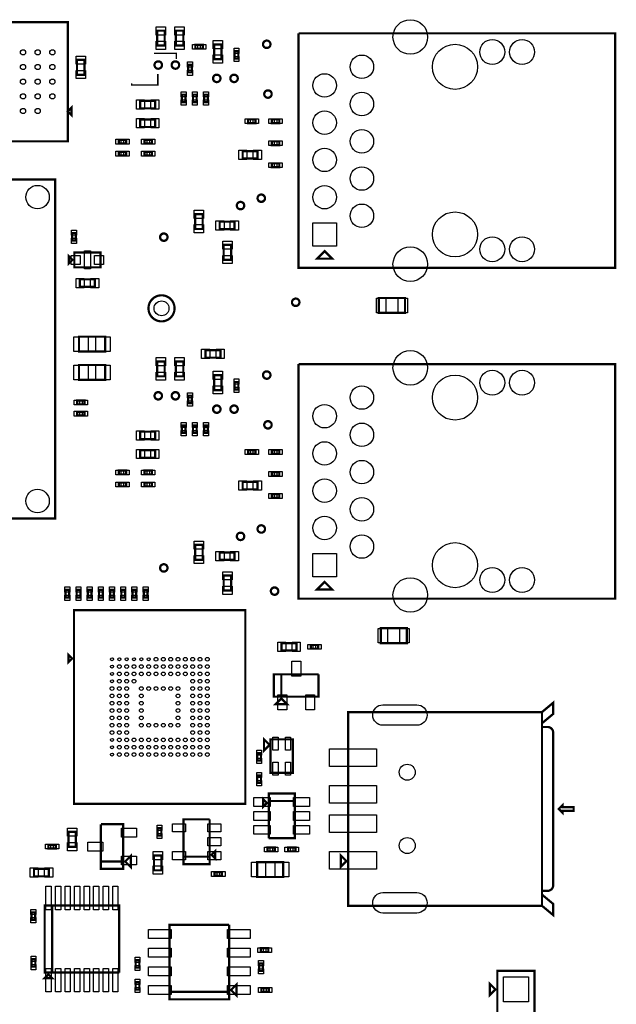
# Model space of a CAD drawing. Extents: x -96 to 3516, y -152 to 6424.
# Tile 8 of 9: x 1914 to 3516, y 2122 to 4766. Entities that reach past the tile are written whole.
import ezdxf

# ---------------------------------------------------------------- set-up
doc = ezdxf.new("R2010")
doc.units = 0
for name, color, linetype in [('BG_TASY', 231, 'CONTINUOUS'), ('PG_ASSEMBLY_TOP', 120, 'CONTINUOUS'), ('PIN_TOP', 140, 'CONTINUOUS')]:
    doc.layers.add(name, color=color, linetype=linetype)

msp = doc.modelspace()

# ---------------------------------------------------------------- linework, layer by layer
at = {"layer": 'BG_TASY', "const_width": 4}
for points in [[(2335, 4660), (2335, 4675), (2275, 4675)], [(2285, 4620), (2285, 4590), (2215, 4590), (2215, 4595)]]:
    msp.add_lwpolyline(points, dxfattribs=at)
at = {"layer": 'PG_ASSEMBLY_TOP', "const_width": 6}
for points in [[(2043.39, 4759.05), (1803.39, 4759.05), (1803.39, 4439.05), (2043.39, 4439.05), (2043.39, 4759.05)], [(2303.52, 4695.92), (2303.52, 4735.92), (2283.52, 4735.92), (2283.52, 4695.92), (2303.52, 4695.92)], [(2353.52, 4695.92), (2353.52, 4735.92), (2333.52, 4735.92), (2333.52, 4695.92), (2353.52, 4695.92)], [(2662.95, 4729), (3512.95, 4729), (3512.95, 4099), (2712.95, 4099)], [(2712.95, 4099), (2757.95, 4099), (2662.95, 4099), (2662.95, 4729)], [(2405.98, 4697.74), (2385.98, 4697.74), (2385.98, 4687.74), (2405.98, 4687.74), (2405.98, 4697.74)], [(2456.2, 4659.21), (2456.2, 4699.21), (2436.2, 4699.21), (2436.2, 4659.21), (2456.2, 4659.21)], [(2501.2, 4660.94), (2501.2, 4680.94), (2491.2, 4680.94), (2491.2, 4660.94), (2501.2, 4660.94)], [(2088.1, 4617.54), (2088.1, 4657.54), (2068.1, 4657.54), (2068.1, 4617.54), (2088.1, 4617.54)], [(2376.52, 4624.11), (2376.52, 4644.11), (2366.52, 4644.11), (2366.52, 4624.11), (2376.52, 4624.11)], [(2277.83, 4547.5), (2237.83, 4547.5), (2237.83, 4527.5), (2277.83, 4527.5), (2277.83, 4547.5)], [(2349.54, 4564.22), (2349.54, 4544.22), (2359.54, 4544.22), (2359.54, 4564.22), (2349.54, 4564.22)], [(2379.54, 4564.22), (2379.54, 4544.22), (2389.54, 4544.22), (2389.54, 4564.22), (2379.54, 4564.22)], [(2409.54, 4564.22), (2409.54, 4544.22), (2419.54, 4544.22), (2419.54, 4564.22), (2409.54, 4564.22)], [(2043.39, 4519.05), (2053.39, 4509.05), (2053.39, 4529.05), (2043.39, 4519.05)], [(2277.83, 4497.5), (2237.83, 4497.5), (2237.83, 4477.5), (2277.83, 4477.5), (2277.83, 4497.5)], [(2547.27, 4497.9), (2527.27, 4497.9), (2527.27, 4487.9), (2547.27, 4487.9), (2547.27, 4497.9)], [(2591.31, 4487.9), (2611.31, 4487.9), (2611.31, 4497.9), (2591.31, 4497.9), (2591.31, 4487.9)], [(2200.25, 4443), (2180.25, 4443), (2180.25, 4433), (2200.25, 4433), (2200.25, 4443)], [(2249.41, 4433), (2269.41, 4433), (2269.41, 4443), (2249.41, 4443), (2249.41, 4433)], [(2591.31, 4428.84), (2611.31, 4428.84), (2611.31, 4438.84), (2591.31, 4438.84), (2591.31, 4428.84)], [(2512.81, 4392.75), (2552.81, 4392.75), (2552.81, 4412.75), (2512.81, 4412.75), (2512.81, 4392.75)], [(2200.25, 4410.59), (2180.25, 4410.59), (2180.25, 4400.59), (2200.25, 4400.59), (2200.25, 4410.59)], [(2249.41, 4400.59), (2269.41, 4400.59), (2269.41, 4410.59), (2249.41, 4410.59), (2249.41, 4400.59)], [(2591.31, 4369.79), (2611.31, 4369.79), (2611.31, 4379.79), (2591.31, 4379.79), (2591.31, 4369.79)], [(2009.34, 3426.3), (2009.34, 4336.3), (1099.34, 4336.3), (1099.34, 3426.3), (2009.34, 3426.3)], [(2405.65, 4203.62), (2405.65, 4243.62), (2385.65, 4243.62), (2385.65, 4203.62), (2405.65, 4203.62)], [(2491.15, 4223.13), (2451.15, 4223.13), (2451.15, 4203.13), (2491.15, 4203.13), (2491.15, 4223.13)], [(2065.14, 4172.76), (2065.14, 4192.76), (2055.14, 4192.76), (2055.14, 4172.76), (2065.14, 4172.76)], [(2461.92, 4161.01), (2461.92, 4121.01), (2481.92, 4121.01), (2481.92, 4161.01), (2461.92, 4161.01)], [(2046.1, 4110.54), (2046.1, 4130.54), (2056.1, 4120.54), (2046.1, 4110.54)], [(2061.1, 4100.54), (2131.1, 4100.54), (2131.1, 4140.54), (2061.1, 4140.54), (2061.1, 4100.54)], [(2732.95, 4144), (2712.95, 4124), (2752.95, 4124), (2732.95, 4144)], [(2076.1, 4048.54), (2116.1, 4048.54), (2116.1, 4068.54), (2076.1, 4068.54), (2076.1, 4048.54)], [(2948.61, 4018.21), (2878.61, 4018.21), (2878.61, 3978.21), (2948.61, 3978.21), (2948.61, 4018.21)], [(2143.57, 3914.54), (2073.57, 3914.54), (2073.57, 3874.54), (2143.57, 3874.54), (2143.57, 3914.54)], [(2453.15, 3878.24), (2413.15, 3878.24), (2413.15, 3858.24), (2453.15, 3858.24), (2453.15, 3878.24)], [(2143.57, 3838.31), (2073.57, 3838.31), (2073.57, 3798.31), (2143.57, 3798.31), (2143.57, 3838.31)], [(2303.52, 3807.87), (2303.52, 3847.87), (2283.52, 3847.87), (2283.52, 3807.87), (2303.52, 3807.87)], [(2353.52, 3807.87), (2353.52, 3847.87), (2333.52, 3847.87), (2333.52, 3807.87), (2353.52, 3807.87)], [(2712.95, 3210.95), (2757.95, 3210.95), (2662.95, 3210.95), (2662.95, 3840.95)], [(2662.95, 3840.95), (3512.95, 3840.95), (3512.95, 3210.95), (2712.95, 3210.95)], [(2456.2, 3771.16), (2456.2, 3811.16), (2436.2, 3811.16), (2436.2, 3771.16), (2456.2, 3771.16)], [(2501.2, 3772.89), (2501.2, 3792.89), (2491.2, 3792.89), (2491.2, 3772.89), (2501.2, 3772.89)], [(2376.52, 3736.06), (2376.52, 3756.06), (2366.52, 3756.06), (2366.52, 3736.06), (2376.52, 3736.06)], [(2068.52, 3732.82), (2088.52, 3732.82), (2088.52, 3742.82), (2068.52, 3742.82), (2068.52, 3732.82)], [(2068.52, 3702.82), (2088.52, 3702.82), (2088.52, 3712.82), (2068.52, 3712.82), (2068.52, 3702.82)], [(2349.54, 3676.17), (2349.54, 3656.17), (2359.54, 3656.17), (2359.54, 3676.17), (2349.54, 3676.17)], [(2379.54, 3676.17), (2379.54, 3656.17), (2389.54, 3656.17), (2389.54, 3676.17), (2379.54, 3676.17)], [(2409.54, 3676.17), (2409.54, 3656.17), (2419.54, 3656.17), (2419.54, 3676.17), (2409.54, 3676.17)], [(2277.83, 3659.45), (2237.83, 3659.45), (2237.83, 3639.45), (2277.83, 3639.45), (2277.83, 3659.45)], [(2277.83, 3609.45), (2237.83, 3609.45), (2237.83, 3589.45), (2277.83, 3589.45), (2277.83, 3609.45)], [(2547.27, 3609.85), (2527.27, 3609.85), (2527.27, 3599.85), (2547.27, 3599.85), (2547.27, 3609.85)], [(2591.31, 3599.85), (2611.31, 3599.85), (2611.31, 3609.85), (2591.31, 3609.85), (2591.31, 3599.85)], [(2200.25, 3554.95), (2180.25, 3554.95), (2180.25, 3544.95), (2200.25, 3544.95), (2200.25, 3554.95)], [(2249.41, 3544.95), (2269.41, 3544.95), (2269.41, 3554.95), (2249.41, 3554.95), (2249.41, 3544.95)], [(2591.31, 3540.79), (2611.31, 3540.79), (2611.31, 3550.79), (2591.31, 3550.79), (2591.31, 3540.79)], [(2200.25, 3522.54), (2180.25, 3522.54), (2180.25, 3512.54), (2200.25, 3512.54), (2200.25, 3522.54)], [(2249.41, 3512.54), (2269.41, 3512.54), (2269.41, 3522.54), (2249.41, 3522.54), (2249.41, 3512.54)], [(2552.81, 3524.7), (2512.81, 3524.7), (2512.81, 3504.7), (2552.81, 3504.7), (2552.81, 3524.7)], [(2591.31, 3481.74), (2611.31, 3481.74), (2611.31, 3491.74), (2591.31, 3491.74), (2591.31, 3481.74)], [(2405.65, 3315.57), (2405.65, 3355.57), (2385.65, 3355.57), (2385.65, 3315.57), (2405.65, 3315.57)], [(2491.15, 3335.08), (2451.15, 3335.08), (2451.15, 3315.08), (2491.15, 3315.08), (2491.15, 3335.08)], [(2461.92, 3272.96), (2461.92, 3232.96), (2481.92, 3232.96), (2481.92, 3272.96), (2461.92, 3272.96)], [(2732.95, 3255.95), (2712.95, 3235.95), (2752.95, 3235.95), (2732.95, 3255.95)], [(2037.33, 3234.5), (2037.33, 3214.5), (2047.33, 3214.5), (2047.33, 3234.5), (2037.33, 3234.5)], [(2067.33, 3234.5), (2067.33, 3214.5), (2077.33, 3214.5), (2077.33, 3234.5), (2067.33, 3234.5)], [(2097.33, 3234.5), (2097.33, 3214.5), (2107.33, 3214.5), (2107.33, 3234.5), (2097.33, 3234.5)], [(2127.33, 3234.5), (2127.33, 3214.5), (2137.33, 3214.5), (2137.33, 3234.5), (2127.33, 3234.5)], [(2157.33, 3234.5), (2157.33, 3214.5), (2167.33, 3214.5), (2167.33, 3234.5), (2157.33, 3234.5)], [(2187.33, 3234.5), (2187.33, 3214.5), (2197.33, 3214.5), (2197.33, 3234.5), (2187.33, 3234.5)], [(2217.33, 3234.5), (2217.33, 3214.5), (2227.33, 3214.5), (2227.33, 3234.5), (2217.33, 3234.5)], [(2247.33, 3234.5), (2247.33, 3214.5), (2257.33, 3214.5), (2257.33, 3234.5), (2247.33, 3234.5)], [(2060.14, 2660.4), (2520.14, 2660.4), (2520.14, 3180.4), (2060.14, 3180.4), (2060.14, 2660.4)], [(2953.61, 3131.76), (2883.61, 3131.76), (2883.61, 3091.76), (2953.61, 3091.76), (2953.61, 3131.76)], [(2617.38, 3071.72), (2657.38, 3071.72), (2657.38, 3091.72), (2617.38, 3091.72), (2617.38, 3071.72)], [(2055.14, 3050.4), (2045.14, 3060.4), (2045.14, 3040.4), (2055.14, 3050.4)], [(2695.69, 3076.72), (2715.69, 3076.72), (2715.69, 3086.72), (2695.69, 3086.72), (2695.69, 3076.72)], [(2616.67, 2948.03), (2616.67, 3008.03), (2596.67, 3008.03), (2596.67, 2948.03), (2716.67, 2948.03), (2716.67, 3008.03)], [(2716.67, 3008.03), (2616.67, 3008.03), (2616.67, 2948.03)], [(2616.67, 2943.03), (2601.67, 2928.03), (2631.67, 2928.03), (2616.67, 2943.03)], [(3316.45, 2906.56), (3316.45, 2876.56), (3346.45, 2901.56), (3346.45, 2931.56), (3316.45, 2906.56), (2796.45, 2906.56), (2796.45, 2386.56), (3316.45, 2386.56), (3346.45, 2361.56), (3346.45, 2391.56), (3316.45, 2416.56)], [(3316.45, 2386.56), (3316.45, 2866.56)], [(2570.27, 2833.35), (2570.27, 2803.35), (2585.27, 2818.35), (2570.27, 2833.35)], [(2587.77, 2833.35), (2587.77, 2743.35), (2647.77, 2743.35), (2647.77, 2833.35), (2587.77, 2833.35)], [(2552.1, 2796.54), (2552.1, 2776.54), (2562.1, 2776.54), (2562.1, 2796.54), (2552.1, 2796.54)], [(2552.1, 2736.54), (2552.1, 2716.54), (2562.1, 2716.54), (2562.1, 2736.54), (2552.1, 2736.54)], [(2577.99, 2662.86), (2567.99, 2672.86), (2567.99, 2652.86), (2577.99, 2662.86)], [(2652.99, 2667.86), (2582.99, 2667.86), (2582.99, 2687.86), (2652.99, 2687.86), (2652.99, 2567.86), (2582.99, 2567.86)], [(2582.99, 2567.86), (2582.99, 2667.86), (2652.99, 2667.86)], [(3361.45, 2646.56), (3371.45, 2636.56), (3371.45, 2641.56), (3401.45, 2641.56), (3401.45, 2651.56), (3371.45, 2651.56), (3371.45, 2656.56), (3361.45, 2646.56)], [(2424.31, 2618.52), (2354.31, 2618.52), (2354.31, 2498.52), (2424.31, 2498.52), (2424.31, 2518.52), (2354.31, 2518.52)], [(2354.31, 2518.52), (2424.31, 2518.52), (2424.31, 2618.52)], [(2132.44, 2605.48), (2132.44, 2505.48), (2192.44, 2505.48)], [(2192.44, 2505.48), (2132.44, 2505.48), (2132.44, 2485.48), (2192.44, 2485.48), (2192.44, 2605.48), (2132.44, 2605.48)], [(2294.49, 2574.9), (2294.49, 2594.9), (2284.49, 2594.9), (2284.49, 2574.9), (2294.49, 2574.9)], [(2045.26, 2584.77), (2045.26, 2544.77), (2065.26, 2544.77), (2065.26, 2584.77), (2045.26, 2584.77)], [(2011.32, 2550.48), (1991.32, 2550.48), (1991.32, 2540.48), (2011.32, 2540.48), (2011.32, 2550.48)], [(2429.31, 2523.52), (2439.31, 2513.52), (2439.31, 2533.52), (2429.31, 2523.52)], [(2579.52, 2532.73), (2599.52, 2532.73), (2599.52, 2542.73), (2579.52, 2542.73), (2579.52, 2532.73)], [(2654.52, 2542.73), (2634.52, 2542.73), (2634.52, 2532.73), (2654.52, 2532.73), (2654.52, 2542.73)], [(2197.44, 2505.48), (2212.44, 2490.48), (2212.44, 2520.48), (2197.44, 2505.48)], [(2275, 2521.83), (2275, 2481.83), (2295, 2481.83), (2295, 2521.83), (2275, 2521.83)], [(2791.45, 2506.56), (2776.45, 2491.56), (2776.45, 2521.56), (2791.45, 2506.56)], [(1952.66, 2465.67), (1992.66, 2465.67), (1992.66, 2485.67), (1952.66, 2485.67), (1952.66, 2465.67)], [(2551.79, 2463.9), (2621.79, 2463.9), (2621.79, 2503.9), (2551.79, 2503.9), (2551.79, 2463.9)], [(2437.57, 2466.63), (2457.57, 2466.63), (2457.57, 2476.63), (2437.57, 2476.63), (2437.57, 2466.63)], [(2181.52, 2207.13), (2181.52, 2387.13), (1981.52, 2387.13), (1981.52, 2207.13), (2001.52, 2207.13), (2001.52, 2387.13)], [(2001.52, 2387.13), (2001.52, 2207.13), (2181.52, 2207.13)], [(1955.95, 2348.96), (1955.95, 2368.96), (1945.95, 2368.96), (1945.95, 2348.96), (1955.95, 2348.96)], [(2316.64, 2155.41), (2476.64, 2155.41), (2476.64, 2335.41)], [(2476.64, 2335.41), (2316.64, 2335.41), (2316.64, 2135.41), (2476.64, 2135.41), (2476.64, 2155.41), (2316.64, 2155.41)], [(2581.91, 2272.51), (2561.91, 2272.51), (2561.91, 2262.51), (2581.91, 2262.51), (2581.91, 2272.51)], [(1956.37, 2222.94), (1956.37, 2242.94), (1946.37, 2242.94), (1946.37, 2222.94), (1956.37, 2222.94)], [(2225.56, 2240.47), (2225.56, 2220.47), (2235.56, 2220.47), (2235.56, 2240.47), (2225.56, 2240.47)], [(2557.08, 2231.43), (2557.08, 2211.43), (2567.08, 2211.43), (2567.08, 2231.43), (2557.08, 2231.43)], [(1991.52, 2202.13), (1981.52, 2192.13), (2001.52, 2192.13), (1991.52, 2202.13)], [(3296.45, 2012.05), (3296.45, 2212.05), (3196.45, 2212.05), (3196.45, 2012.05), (3296.45, 2012.05)], [(2235.56, 2161.43), (2235.56, 2181.43), (2225.56, 2181.43), (2225.56, 2161.43), (2235.56, 2161.43)], [(2481.64, 2160.41), (2496.64, 2145.41), (2496.64, 2175.41), (2481.64, 2160.41)], [(2583.1, 2165.41), (2563.1, 2165.41), (2563.1, 2155.41), (2583.1, 2155.41), (2583.1, 2165.41)], [(3191.45, 2162.05), (3176.45, 2147.05), (3176.45, 2177.05), (3191.45, 2162.05)]]:
    msp.add_lwpolyline(points, dxfattribs=at)
for points in [[(2587.54, 4699.45, 1), (2567.54, 4699.45, 1), (2587.54, 4699.45)], [(2296.34, 4643.79, 1), (2276.34, 4643.79, 1), (2296.34, 4643.79)], [(2342.34, 4643.79, 1), (2322.34, 4643.79, 1), (2342.34, 4643.79)], [(2453.44, 4607.94, 1), (2433.44, 4607.94, 1), (2453.44, 4607.94)], [(2499.85, 4607.94, 1), (2479.85, 4607.94, 1), (2499.85, 4607.94)], [(2590.81, 4565.87, 1), (2570.81, 4565.87, 1), (2590.81, 4565.87)], [(2572.91, 4286.2, 1), (2552.91, 4286.2, 1), (2572.91, 4286.2)], [(2517.19, 4266.39, 1), (2497.19, 4266.39, 1), (2517.19, 4266.39)], [(2311.19, 4181.64, 1), (2291.19, 4181.64, 1), (2311.19, 4181.64)], [(2330.1, 3990.54, 1), (2260.1, 3990.54, 1), (2330.1, 3990.54)], [(2665.3, 4006.74, 1), (2645.3, 4006.74, 1), (2665.3, 4006.74)], [(2587.54, 3811.4, 1), (2567.54, 3811.4, 1), (2587.54, 3811.4)], [(2296.34, 3755.74, 1), (2276.34, 3755.74, 1), (2296.34, 3755.74)], [(2342.34, 3755.74, 1), (2322.34, 3755.74, 1), (2342.34, 3755.74)], [(2453.44, 3719.89, 1), (2433.44, 3719.89, 1), (2453.44, 3719.89)], [(2499.85, 3719.89, 1), (2479.85, 3719.89, 1), (2499.85, 3719.89)], [(2590.81, 3677.82, 1), (2570.81, 3677.82, 1), (2590.81, 3677.82)], [(2572.91, 3398.15, 1), (2552.91, 3398.15, 1), (2572.91, 3398.15)], [(2517.19, 3378.34, 1), (2497.19, 3378.34, 1), (2517.19, 3378.34)], [(2311.19, 3293.59, 1), (2291.19, 3293.59, 1), (2311.19, 3293.59)], [(2608.6, 3231.34, 1), (2588.6, 3231.34, 1), (2608.6, 3231.34)], [(3316.45, 2866.56), (3316.45, 2426.56), (3331.45, 2426.56, 0.414214), (3346.45, 2441.56), (3346.45, 2851.56, 0.414214), (3331.45, 2866.56), (3316.45, 2866.56), (3316.45, 2906.56)]]:
    msp.add_lwpolyline(points, format="xyb", dxfattribs=at)
at = {"layer": 'PIN_TOP'}
for points in [[(2306.02, 4724.21), (2281.02, 4724.21), (2281.02, 4746.21), (2306.02, 4746.21)], [(2356.02, 4724.21), (2331.02, 4724.21), (2331.02, 4746.21), (2356.02, 4746.21)], [(2306.02, 4685.63), (2281.02, 4685.63), (2281.02, 4707.63), (2306.02, 4707.63)], [(2356.02, 4685.63), (2331.02, 4685.63), (2331.02, 4707.63), (2356.02, 4707.63)], [(2458.7, 4687.5), (2433.7, 4687.5), (2433.7, 4709.5), (2458.7, 4709.5)], [(2391.96, 4699.24), (2391.96, 4686.24), (2377.96, 4686.24), (2377.96, 4699.24)], [(2414, 4699.24), (2414, 4686.24), (2400, 4686.24), (2400, 4699.24)], [(2502.7, 4674.96), (2489.7, 4674.96), (2489.7, 4688.96), (2502.7, 4688.96)], [(2090.6, 4645.83), (2065.6, 4645.83), (2065.6, 4667.83), (2090.6, 4667.83)], [(2458.7, 4648.92), (2433.7, 4648.92), (2433.7, 4670.92), (2458.7, 4670.92)], [(2502.7, 4652.92), (2489.7, 4652.92), (2489.7, 4666.92), (2502.7, 4666.92)], [(2090.6, 4607.25), (2065.6, 4607.25), (2065.6, 4629.25), (2090.6, 4629.25)], [(2378.02, 4638.13), (2365.02, 4638.13), (2365.02, 4652.13), (2378.02, 4652.13)], [(2378.02, 4616.09), (2365.02, 4616.09), (2365.02, 4630.09), (2378.02, 4630.09)], [(2249.54, 4550), (2249.54, 4525), (2227.54, 4525), (2227.54, 4550)], [(2288.12, 4550), (2288.12, 4525), (2266.12, 4525), (2266.12, 4550)], [(2348.04, 4572.24), (2361.04, 4572.24), (2361.04, 4558.24), (2348.04, 4558.24)], [(2348.04, 4550.2), (2361.04, 4550.2), (2361.04, 4536.2), (2348.04, 4536.2)], [(2378.04, 4572.24), (2391.04, 4572.24), (2391.04, 4558.24), (2378.04, 4558.24)], [(2378.04, 4550.2), (2391.04, 4550.2), (2391.04, 4536.2), (2378.04, 4536.2)], [(2408.04, 4572.24), (2421.04, 4572.24), (2421.04, 4558.24), (2408.04, 4558.24)], [(2408.04, 4550.2), (2421.04, 4550.2), (2421.04, 4536.2), (2408.04, 4536.2)], [(2249.54, 4500), (2249.54, 4475), (2227.54, 4475), (2227.54, 4500)], [(2288.12, 4500), (2288.12, 4475), (2266.12, 4475), (2266.12, 4500)], [(2533.25, 4499.4), (2533.25, 4486.4), (2519.25, 4486.4), (2519.25, 4499.4)], [(2555.29, 4499.4), (2555.29, 4486.4), (2541.29, 4486.4), (2541.29, 4499.4)], [(2583.29, 4486.4), (2583.29, 4499.4), (2597.29, 4499.4), (2597.29, 4486.4)], [(2605.33, 4486.4), (2605.33, 4499.4), (2619.33, 4499.4), (2619.33, 4486.4)], [(2186.23, 4444.5), (2186.23, 4431.5), (2172.23, 4431.5), (2172.23, 4444.5)], [(2208.27, 4444.5), (2208.27, 4431.5), (2194.27, 4431.5), (2194.27, 4444.5)], [(2241.39, 4431.5), (2241.39, 4444.5), (2255.39, 4444.5), (2255.39, 4431.5)], [(2263.43, 4431.5), (2263.43, 4444.5), (2277.43, 4444.5), (2277.43, 4431.5)], [(2502.52, 4390.25), (2502.52, 4415.25), (2524.52, 4415.25), (2524.52, 4390.25)], [(2541.1, 4390.25), (2541.1, 4415.25), (2563.1, 4415.25), (2563.1, 4390.25)], [(2583.29, 4427.34), (2583.29, 4440.34), (2597.29, 4440.34), (2597.29, 4427.34)], [(2605.33, 4427.34), (2605.33, 4440.34), (2619.33, 4440.34), (2619.33, 4427.34)], [(2186.23, 4412.09), (2186.23, 4399.09), (2172.23, 4399.09), (2172.23, 4412.09)], [(2208.27, 4412.09), (2208.27, 4399.09), (2194.27, 4399.09), (2194.27, 4412.09)], [(2241.39, 4399.09), (2241.39, 4412.09), (2255.39, 4412.09), (2255.39, 4399.09)], [(2263.43, 4399.09), (2263.43, 4412.09), (2277.43, 4412.09), (2277.43, 4399.09)], [(2583.29, 4368.29), (2583.29, 4381.29), (2597.29, 4381.29), (2597.29, 4368.29)], [(2605.33, 4368.29), (2605.33, 4381.29), (2619.33, 4381.29), (2619.33, 4368.29)], [(2408.15, 4231.91), (2383.15, 4231.91), (2383.15, 4253.91), (2408.15, 4253.91)], [(2408.15, 4193.33), (2383.15, 4193.33), (2383.15, 4215.33), (2408.15, 4215.33)], [(2462.86, 4225.63), (2462.86, 4200.63), (2440.86, 4200.63), (2440.86, 4225.63)], [(2501.44, 4225.63), (2501.44, 4200.63), (2479.44, 4200.63), (2479.44, 4225.63)], [(2764.45, 4157.5), (2701.45, 4157.5), (2701.45, 4220.5), (2764.45, 4220.5)], [(2066.64, 4186.78), (2053.64, 4186.78), (2053.64, 4200.78), (2066.64, 4200.78)], [(2066.64, 4164.74), (2053.64, 4164.74), (2053.64, 4178.74), (2066.64, 4178.74)], [(2459.42, 4171.3), (2484.42, 4171.3), (2484.42, 4149.3), (2459.42, 4149.3)], [(2052.6, 4108.54), (2052.6, 4132.54), (2076.6, 4132.54), (2076.6, 4108.54)], [(2088.1, 4096.54), (2088.1, 4144.54), (2104.1, 4144.54), (2104.1, 4096.54)], [(2115.6, 4108.54), (2115.6, 4132.54), (2139.6, 4132.54), (2139.6, 4108.54)], [(2459.42, 4132.72), (2484.42, 4132.72), (2484.42, 4110.72), (2459.42, 4110.72)], [(2065.81, 4046.04), (2065.81, 4071.04), (2087.81, 4071.04), (2087.81, 4046.04)], [(2104.39, 4046.04), (2104.39, 4071.04), (2126.39, 4071.04), (2126.39, 4046.04)], [(2896.98, 4017.71), (2896.98, 3978.71), (2871.98, 3978.71), (2871.98, 4017.71)], [(2955.24, 4017.71), (2955.24, 3978.71), (2930.24, 3978.71), (2930.24, 4017.71)], [(2098.54, 3914.04), (2098.54, 3875.04), (2059.54, 3875.04), (2059.54, 3914.04)], [(2157.6, 3914.04), (2157.6, 3875.04), (2118.6, 3875.04), (2118.6, 3914.04)], [(2424.86, 3880.74), (2424.86, 3855.74), (2402.86, 3855.74), (2402.86, 3880.74)], [(2463.44, 3880.74), (2463.44, 3855.74), (2441.44, 3855.74), (2441.44, 3880.74)], [(2098.54, 3837.81), (2098.54, 3798.81), (2059.54, 3798.81), (2059.54, 3837.81)], [(2157.6, 3837.81), (2157.6, 3798.81), (2118.6, 3798.81), (2118.6, 3837.81)], [(2306.02, 3836.16), (2281.02, 3836.16), (2281.02, 3858.16), (2306.02, 3858.16)], [(2356.02, 3836.16), (2331.02, 3836.16), (2331.02, 3858.16), (2356.02, 3858.16)], [(2306.02, 3797.58), (2281.02, 3797.58), (2281.02, 3819.58), (2306.02, 3819.58)], [(2356.02, 3797.58), (2331.02, 3797.58), (2331.02, 3819.58), (2356.02, 3819.58)], [(2458.7, 3799.45), (2433.7, 3799.45), (2433.7, 3821.45), (2458.7, 3821.45)], [(2458.7, 3760.87), (2433.7, 3760.87), (2433.7, 3782.87), (2458.7, 3782.87)], [(2502.7, 3786.91), (2489.7, 3786.91), (2489.7, 3800.91), (2502.7, 3800.91)], [(2378.02, 3750.08), (2365.02, 3750.08), (2365.02, 3764.08), (2378.02, 3764.08)], [(2502.7, 3764.87), (2489.7, 3764.87), (2489.7, 3778.87), (2502.7, 3778.87)], [(2060.5, 3731.32), (2060.5, 3744.32), (2074.5, 3744.32), (2074.5, 3731.32)], [(2082.54, 3731.32), (2082.54, 3744.32), (2096.54, 3744.32), (2096.54, 3731.32)], [(2378.02, 3728.04), (2365.02, 3728.04), (2365.02, 3742.04), (2378.02, 3742.04)], [(2060.5, 3701.32), (2060.5, 3714.32), (2074.5, 3714.32), (2074.5, 3701.32)], [(2082.54, 3701.32), (2082.54, 3714.32), (2096.54, 3714.32), (2096.54, 3701.32)], [(2348.04, 3684.19), (2361.04, 3684.19), (2361.04, 3670.19), (2348.04, 3670.19)], [(2378.04, 3684.19), (2391.04, 3684.19), (2391.04, 3670.19), (2378.04, 3670.19)], [(2408.04, 3684.19), (2421.04, 3684.19), (2421.04, 3670.19), (2408.04, 3670.19)], [(2249.54, 3661.95), (2249.54, 3636.95), (2227.54, 3636.95), (2227.54, 3661.95)], [(2288.12, 3661.95), (2288.12, 3636.95), (2266.12, 3636.95), (2266.12, 3661.95)], [(2348.04, 3662.15), (2361.04, 3662.15), (2361.04, 3648.15), (2348.04, 3648.15)], [(2378.04, 3662.15), (2391.04, 3662.15), (2391.04, 3648.15), (2378.04, 3648.15)], [(2408.04, 3662.15), (2421.04, 3662.15), (2421.04, 3648.15), (2408.04, 3648.15)], [(2249.54, 3611.95), (2249.54, 3586.95), (2227.54, 3586.95), (2227.54, 3611.95)], [(2288.12, 3611.95), (2288.12, 3586.95), (2266.12, 3586.95), (2266.12, 3611.95)], [(2533.25, 3611.35), (2533.25, 3598.35), (2519.25, 3598.35), (2519.25, 3611.35)], [(2555.29, 3611.35), (2555.29, 3598.35), (2541.29, 3598.35), (2541.29, 3611.35)], [(2583.29, 3598.35), (2583.29, 3611.35), (2597.29, 3611.35), (2597.29, 3598.35)], [(2605.33, 3598.35), (2605.33, 3611.35), (2619.33, 3611.35), (2619.33, 3598.35)], [(2186.23, 3556.45), (2186.23, 3543.45), (2172.23, 3543.45), (2172.23, 3556.45)], [(2208.27, 3556.45), (2208.27, 3543.45), (2194.27, 3543.45), (2194.27, 3556.45)], [(2241.39, 3543.45), (2241.39, 3556.45), (2255.39, 3556.45), (2255.39, 3543.45)], [(2263.43, 3543.45), (2263.43, 3556.45), (2277.43, 3556.45), (2277.43, 3543.45)], [(2583.29, 3539.29), (2583.29, 3552.29), (2597.29, 3552.29), (2597.29, 3539.29)], [(2605.33, 3539.29), (2605.33, 3552.29), (2619.33, 3552.29), (2619.33, 3539.29)], [(2186.23, 3524.04), (2186.23, 3511.04), (2172.23, 3511.04), (2172.23, 3524.04)], [(2208.27, 3524.04), (2208.27, 3511.04), (2194.27, 3511.04), (2194.27, 3524.04)], [(2241.39, 3511.04), (2241.39, 3524.04), (2255.39, 3524.04), (2255.39, 3511.04)], [(2263.43, 3511.04), (2263.43, 3524.04), (2277.43, 3524.04), (2277.43, 3511.04)], [(2524.52, 3527.2), (2524.52, 3502.2), (2502.52, 3502.2), (2502.52, 3527.2)], [(2563.1, 3527.2), (2563.1, 3502.2), (2541.1, 3502.2), (2541.1, 3527.2)], [(2583.29, 3480.24), (2583.29, 3493.24), (2597.29, 3493.24), (2597.29, 3480.24)], [(2605.33, 3480.24), (2605.33, 3493.24), (2619.33, 3493.24), (2619.33, 3480.24)], [(2408.15, 3343.86), (2383.15, 3343.86), (2383.15, 3365.86), (2408.15, 3365.86)], [(2462.86, 3337.58), (2462.86, 3312.58), (2440.86, 3312.58), (2440.86, 3337.58)], [(2501.44, 3337.58), (2501.44, 3312.58), (2479.44, 3312.58), (2479.44, 3337.58)], [(2764.45, 3269.45), (2701.45, 3269.45), (2701.45, 3332.45), (2764.45, 3332.45)], [(2408.15, 3305.28), (2383.15, 3305.28), (2383.15, 3327.28), (2408.15, 3327.28)], [(2459.42, 3283.25), (2484.42, 3283.25), (2484.42, 3261.25), (2459.42, 3261.25)], [(2035.83, 3242.52), (2048.83, 3242.52), (2048.83, 3228.52), (2035.83, 3228.52)], [(2065.83, 3242.52), (2078.83, 3242.52), (2078.83, 3228.52), (2065.83, 3228.52)], [(2095.83, 3242.52), (2108.83, 3242.52), (2108.83, 3228.52), (2095.83, 3228.52)], [(2125.83, 3242.52), (2138.83, 3242.52), (2138.83, 3228.52), (2125.83, 3228.52)], [(2155.83, 3242.52), (2168.83, 3242.52), (2168.83, 3228.52), (2155.83, 3228.52)], [(2185.83, 3242.52), (2198.83, 3242.52), (2198.83, 3228.52), (2185.83, 3228.52)], [(2215.83, 3242.52), (2228.83, 3242.52), (2228.83, 3228.52), (2215.83, 3228.52)], [(2245.83, 3242.52), (2258.83, 3242.52), (2258.83, 3228.52), (2245.83, 3228.52)], [(2459.42, 3244.67), (2484.42, 3244.67), (2484.42, 3222.67), (2459.42, 3222.67)], [(2035.83, 3220.48), (2048.83, 3220.48), (2048.83, 3206.48), (2035.83, 3206.48)], [(2065.83, 3220.48), (2078.83, 3220.48), (2078.83, 3206.48), (2065.83, 3206.48)], [(2095.83, 3220.48), (2108.83, 3220.48), (2108.83, 3206.48), (2095.83, 3206.48)], [(2125.83, 3220.48), (2138.83, 3220.48), (2138.83, 3206.48), (2125.83, 3206.48)], [(2155.83, 3220.48), (2168.83, 3220.48), (2168.83, 3206.48), (2155.83, 3206.48)], [(2185.83, 3220.48), (2198.83, 3220.48), (2198.83, 3206.48), (2185.83, 3206.48)], [(2215.83, 3220.48), (2228.83, 3220.48), (2228.83, 3206.48), (2215.83, 3206.48)], [(2245.83, 3220.48), (2258.83, 3220.48), (2258.83, 3206.48), (2245.83, 3206.48)], [(2901.98, 3131.26), (2901.98, 3092.26), (2876.98, 3092.26), (2876.98, 3131.26)], [(2960.24, 3131.26), (2960.24, 3092.26), (2935.24, 3092.26), (2935.24, 3131.26)], [(2607.09, 3069.22), (2607.09, 3094.22), (2629.09, 3094.22), (2629.09, 3069.22)], [(2645.67, 3069.22), (2645.67, 3094.22), (2667.67, 3094.22), (2667.67, 3069.22)], [(2687.67, 3075.22), (2687.67, 3088.22), (2701.67, 3088.22), (2701.67, 3075.22)], [(2709.71, 3075.22), (2709.71, 3088.22), (2723.71, 3088.22), (2723.71, 3075.22)], [(2668.67, 3003.31), (2644.67, 3003.31), (2644.67, 3043.31), (2668.67, 3043.31)], [(2631.27, 2912.75), (2607.27, 2912.75), (2607.27, 2952.75), (2631.27, 2952.75)], [(2706.07, 2912.75), (2682.07, 2912.75), (2682.07, 2952.75), (2706.07, 2952.75)], [(2594.04, 2839.31), (2608.04, 2839.31), (2608.04, 2804.31), (2594.04, 2804.31)], [(2627.5, 2839.31), (2641.5, 2839.31), (2641.5, 2804.31), (2627.5, 2804.31)], [(2550.6, 2804.56), (2563.6, 2804.56), (2563.6, 2790.56), (2550.6, 2790.56)], [(2872.05, 2760.86), (2746.05, 2760.86), (2746.05, 2807.86), (2872.05, 2807.86)], [(2550.6, 2782.52), (2563.6, 2782.52), (2563.6, 2768.52), (2550.6, 2768.52)], [(2594.04, 2772.39), (2608.04, 2772.39), (2608.04, 2737.39), (2594.04, 2737.39)], [(2627.5, 2772.39), (2641.5, 2772.39), (2641.5, 2737.39), (2627.5, 2737.39)], [(2550.6, 2744.56), (2563.6, 2744.56), (2563.6, 2730.56), (2550.6, 2730.56)], [(2550.6, 2722.52), (2563.6, 2722.52), (2563.6, 2708.52), (2550.6, 2708.52)], [(2872.05, 2662.43), (2746.05, 2662.43), (2746.05, 2709.43), (2872.05, 2709.43)], [(2543.34, 2653.26), (2543.34, 2677.26), (2586.34, 2677.26), (2586.34, 2653.26)], [(2649.64, 2653.26), (2649.64, 2677.26), (2692.64, 2677.26), (2692.64, 2653.26)], [(2543.34, 2615.86), (2543.34, 2639.86), (2586.34, 2639.86), (2586.34, 2615.86)], [(2649.64, 2615.86), (2649.64, 2639.86), (2692.64, 2639.86), (2692.64, 2615.86)], [(2872.05, 2583.69), (2746.05, 2583.69), (2746.05, 2630.69), (2872.05, 2630.69)], [(2042.76, 2595.06), (2067.76, 2595.06), (2067.76, 2573.06), (2042.76, 2573.06)], [(2227.72, 2594.88), (2227.72, 2570.88), (2187.72, 2570.88), (2187.72, 2594.88)], [(2295.99, 2588.92), (2282.99, 2588.92), (2282.99, 2602.92), (2295.99, 2602.92)], [(2359.57, 2606.92), (2359.57, 2584.92), (2324.57, 2584.92), (2324.57, 2606.92)], [(2454.05, 2606.92), (2454.05, 2584.92), (2419.05, 2584.92), (2419.05, 2606.92)], [(2543.34, 2578.46), (2543.34, 2602.46), (2586.34, 2602.46), (2586.34, 2578.46)], [(2649.64, 2578.46), (2649.64, 2602.46), (2692.64, 2602.46), (2692.64, 2578.46)], [(2295.99, 2566.88), (2282.99, 2566.88), (2282.99, 2580.88), (2295.99, 2580.88)], [(2454.05, 2569.52), (2454.05, 2547.52), (2419.05, 2547.52), (2419.05, 2569.52)], [(1997.3, 2551.98), (1997.3, 2538.98), (1983.3, 2538.98), (1983.3, 2551.98)], [(2019.34, 2551.98), (2019.34, 2538.98), (2005.34, 2538.98), (2005.34, 2551.98)], [(2042.76, 2556.48), (2067.76, 2556.48), (2067.76, 2534.48), (2042.76, 2534.48)], [(2137.16, 2557.48), (2137.16, 2533.48), (2097.16, 2533.48), (2097.16, 2557.48)], [(2571.5, 2531.23), (2571.5, 2544.23), (2585.5, 2544.23), (2585.5, 2531.23)], [(2593.54, 2531.23), (2593.54, 2544.23), (2607.54, 2544.23), (2607.54, 2531.23)], [(2640.5, 2544.23), (2640.5, 2531.23), (2626.5, 2531.23), (2626.5, 2544.23)], [(2662.54, 2544.23), (2662.54, 2531.23), (2648.54, 2531.23), (2648.54, 2544.23)], [(2227.72, 2520.08), (2227.72, 2496.08), (2187.72, 2496.08), (2187.72, 2520.08)], [(2272.5, 2532.12), (2297.5, 2532.12), (2297.5, 2510.12), (2272.5, 2510.12)], [(2359.57, 2532.12), (2359.57, 2510.12), (2324.57, 2510.12), (2324.57, 2532.12)], [(2454.05, 2532.12), (2454.05, 2510.12), (2419.05, 2510.12), (2419.05, 2532.12)], [(2872.05, 2485.26), (2746.05, 2485.26), (2746.05, 2532.26), (2872.05, 2532.26)], [(1942.37, 2463.17), (1942.37, 2488.17), (1964.37, 2488.17), (1964.37, 2463.17)], [(1980.95, 2463.17), (1980.95, 2488.17), (2002.95, 2488.17), (2002.95, 2463.17)], [(2272.5, 2493.54), (2297.5, 2493.54), (2297.5, 2471.54), (2272.5, 2471.54)], [(2536.79, 2463.9), (2536.79, 2503.9), (2573.79, 2503.9), (2573.79, 2463.9)], [(2599.79, 2463.9), (2599.79, 2503.9), (2636.79, 2503.9), (2636.79, 2463.9)], [(2429.55, 2465.13), (2429.55, 2478.13), (2443.55, 2478.13), (2443.55, 2465.13)], [(2451.59, 2465.13), (2451.59, 2478.13), (2465.59, 2478.13), (2465.59, 2465.13)], [(1998.95, 2375.87), (1984.95, 2375.87), (1984.95, 2438.87), (1998.95, 2438.87)], [(2024.54, 2375.87), (2010.54, 2375.87), (2010.54, 2438.87), (2024.54, 2438.87)], [(2050.13, 2375.87), (2036.13, 2375.87), (2036.13, 2438.87), (2050.13, 2438.87)], [(2075.72, 2375.87), (2061.72, 2375.87), (2061.72, 2438.87), (2075.72, 2438.87)], [(2101.32, 2375.87), (2087.32, 2375.87), (2087.32, 2438.87), (2101.32, 2438.87)], [(2126.91, 2375.87), (2112.91, 2375.87), (2112.91, 2438.87), (2126.91, 2438.87)], [(2152.5, 2375.87), (2138.5, 2375.87), (2138.5, 2438.87), (2152.5, 2438.87)], [(2178.09, 2375.87), (2164.09, 2375.87), (2164.09, 2438.87), (2178.09, 2438.87)], [(1957.45, 2362.98), (1944.45, 2362.98), (1944.45, 2376.98), (1957.45, 2376.98)], [(1957.45, 2340.94), (1944.45, 2340.94), (1944.45, 2354.94), (1957.45, 2354.94)], [(2320.84, 2322.41), (2320.84, 2298.41), (2259.84, 2298.41), (2259.84, 2322.41)], [(2533.44, 2322.41), (2533.44, 2298.41), (2472.44, 2298.41), (2472.44, 2322.41)], [(2567.89, 2274.01), (2567.89, 2261.01), (2553.89, 2261.01), (2553.89, 2274.01)], [(2589.93, 2274.01), (2589.93, 2261.01), (2575.93, 2261.01), (2575.93, 2274.01)], [(1957.87, 2236.96), (1944.87, 2236.96), (1944.87, 2250.96), (1957.87, 2250.96)], [(2224.06, 2248.49), (2237.06, 2248.49), (2237.06, 2234.49), (2224.06, 2234.49)], [(2320.84, 2272.41), (2320.84, 2248.41), (2259.84, 2248.41), (2259.84, 2272.41)], [(2533.44, 2272.41), (2533.44, 2248.41), (2472.44, 2248.41), (2472.44, 2272.41)], [(1957.87, 2214.92), (1944.87, 2214.92), (1944.87, 2228.92), (1957.87, 2228.92)], [(2224.06, 2226.45), (2237.06, 2226.45), (2237.06, 2212.45), (2224.06, 2212.45)], [(2320.84, 2222.41), (2320.84, 2198.41), (2259.84, 2198.41), (2259.84, 2222.41)], [(2533.44, 2222.41), (2533.44, 2198.41), (2472.44, 2198.41), (2472.44, 2222.41)], [(2555.58, 2239.45), (2568.58, 2239.45), (2568.58, 2225.45), (2555.58, 2225.45)], [(1998.95, 2155.39), (1984.95, 2155.39), (1984.95, 2218.39), (1998.95, 2218.39)], [(2024.54, 2155.39), (2010.54, 2155.39), (2010.54, 2218.39), (2024.54, 2218.39)], [(2050.13, 2155.39), (2036.13, 2155.39), (2036.13, 2218.39), (2050.13, 2218.39)], [(2075.72, 2155.39), (2061.72, 2155.39), (2061.72, 2218.39), (2075.72, 2218.39)], [(2101.32, 2155.39), (2087.32, 2155.39), (2087.32, 2218.39), (2101.32, 2218.39)], [(2126.91, 2155.39), (2112.91, 2155.39), (2112.91, 2218.39), (2126.91, 2218.39)], [(2152.5, 2155.39), (2138.5, 2155.39), (2138.5, 2218.39), (2152.5, 2218.39)], [(2178.09, 2155.39), (2164.09, 2155.39), (2164.09, 2218.39), (2178.09, 2218.39)], [(2555.58, 2217.41), (2568.58, 2217.41), (2568.58, 2203.41), (2555.58, 2203.41)], [(3279.95, 2128.55), (3212.95, 2128.55), (3212.95, 2195.55), (3279.95, 2195.55)], [(2237.06, 2175.45), (2224.06, 2175.45), (2224.06, 2189.45), (2237.06, 2189.45)], [(2320.84, 2172.41), (2320.84, 2148.41), (2259.84, 2148.41), (2259.84, 2172.41)], [(2533.44, 2172.41), (2533.44, 2148.41), (2472.44, 2148.41), (2472.44, 2172.41)], [(2237.06, 2153.41), (2224.06, 2153.41), (2224.06, 2167.41), (2237.06, 2167.41)], [(2569.08, 2166.91), (2569.08, 2153.91), (2555.08, 2153.91), (2555.08, 2166.91)], [(2591.12, 2166.91), (2591.12, 2153.91), (2577.12, 2153.91), (2577.12, 2166.91)]]:
    msp.add_lwpolyline(points, close=True, dxfattribs=at)
for points in [[(2889.53, 2926.03), (2980.53, 2926.03, -1), (2980.53, 2871.03), (2889.53, 2871.03, -1)], [(2889.53, 2422.09), (2980.53, 2422.09, -1), (2980.53, 2367.09), (2889.53, 2367.09, -1)]]:
    msp.add_lwpolyline(points, format="xyb", close=True, dxfattribs=at)
for centre, radius in [((2962.95, 4719), 46.5), ((2577.54, 4699.45), 9), ((3182.95, 4678.76), 33.5), ((3262.95, 4678.76), 33.5), ((1923.39, 4677.79), 7), ((1962.76, 4677.79), 7), ((2002.13, 4677.79), 7), ((3082.95, 4639), 60.5), ((2286.34, 4643.79), 9), ((2332.34, 4643.79), 9), ((2832.95, 4639), 31.5), ((1923.39, 4638.42), 7), ((1962.76, 4638.42), 7), ((2002.13, 4638.42), 7), ((1923.39, 4599.05), 7), ((1962.76, 4599.05), 7), ((2002.13, 4599.05), 7), ((2443.44, 4607.94), 9), ((2489.85, 4607.94), 9), ((2732.95, 4589), 31.5), ((2580.81, 4565.87), 9), ((1923.39, 4559.68), 7), ((1962.76, 4559.68), 7), ((2002.13, 4559.68), 7), ((2832.95, 4539), 31.5), ((1923.39, 4520.31), 7), ((1962.76, 4520.31), 7), ((2732.95, 4489), 31.5), ((2832.95, 4439), 31.5), ((2732.95, 4389), 31.5), ((2832.95, 4339), 31.5), ((1962.31, 4289.27), 31.5), ((2732.95, 4289), 31.5), ((2562.91, 4286.2), 9), ((2507.19, 4266.39), 9), ((2832.95, 4239), 31.5), ((3082.95, 4189), 60.5), ((2301.19, 4181.64), 9), ((3182.95, 4149.24), 33.5), ((3262.95, 4149.24), 33.5), ((2962.95, 4109), 46.5), ((2295.1, 3990.54), 20), ((2655.3, 4006.74), 9), ((2962.95, 3830.95), 46.5), ((2577.54, 3811.4), 9), ((3082.95, 3750.95), 60.5), ((3182.95, 3790.71), 33.5), ((3262.95, 3790.71), 33.5), ((2832.95, 3750.95), 31.5), ((2286.34, 3755.74), 9), ((2332.34, 3755.74), 9), ((2443.44, 3719.89), 9), ((2489.85, 3719.89), 9), ((2732.95, 3700.95), 31.5), ((2580.81, 3677.82), 9), ((2832.95, 3650.95), 31.5), ((2732.95, 3600.95), 31.5), ((2832.95, 3550.95), 31.5), ((2732.95, 3500.95), 31.5), ((1962.31, 3473.33), 31.5), ((2832.95, 3450.95), 31.5), ((2732.95, 3400.95), 31.5), ((2507.19, 3378.34), 9), ((2562.91, 3398.15), 9), ((2832.95, 3350.95), 31.5), ((3082.95, 3300.95), 60.5), ((2301.19, 3293.59), 9), ((3182.95, 3261.19), 33.5), ((3262.95, 3261.19), 33.5), ((2962.95, 3220.95), 46.5), ((2598.6, 3231.34), 9), ((2162.19, 3048.35), 4), ((2181.87, 3048.35), 4), ((2201.56, 3048.35), 4), ((2221.24, 3048.35), 4), ((2240.93, 3048.35), 4), ((2260.61, 3048.35), 4), ((2280.3, 3048.35), 5), ((2299.98, 3048.35), 5), ((2319.67, 3048.35), 5), ((2339.35, 3048.35), 5), ((2359.04, 3048.35), 5), ((2378.72, 3048.35), 5), ((2398.41, 3048.35), 5), ((2418.09, 3048.35), 5), ((2162.19, 3028.67), 4), ((2181.87, 3028.67), 5), ((2181.87, 3008.98), 5), ((2201.56, 3028.67), 5), ((2201.56, 3008.98), 5), ((2221.24, 3028.67), 5), ((2221.24, 3008.98), 5), ((2240.93, 3028.67), 5), ((2240.93, 3008.98), 5), ((2260.61, 3028.67), 5), ((2260.61, 3008.98), 5), ((2280.3, 3028.67), 5), ((2280.3, 3008.98), 5), ((2299.98, 3028.67), 5), ((2299.98, 3008.98), 5), ((2319.67, 3028.67), 5), ((2319.67, 3008.98), 5), ((2339.35, 3028.67), 5), ((2339.35, 3008.98), 5), ((2359.04, 3028.67), 5), ((2359.04, 3008.98), 5), ((2378.72, 3028.67), 5), ((2378.72, 3008.98), 5), ((2398.41, 3028.67), 5), ((2398.41, 3008.98), 5), ((2418.09, 3028.67), 5), ((2418.09, 3008.98), 5), ((2162.19, 3008.98), 4), ((2162.19, 2989.3), 4), ((2181.87, 2989.3), 5), ((2201.56, 2989.3), 5), ((2221.24, 2989.3), 5), ((2378.72, 2989.3), 5), ((2398.41, 2989.3), 5), ((2418.09, 2989.3), 5), ((2162.19, 2969.61), 5), ((2181.87, 2969.61), 5), ((2201.56, 2969.61), 5), ((2240.93, 2969.61), 5), ((2260.61, 2969.61), 5), ((2280.3, 2969.61), 5), ((2299.98, 2969.61), 5), ((2319.67, 2969.61), 5), ((2339.35, 2969.61), 5), ((2378.72, 2969.61), 5), ((2398.41, 2969.61), 5), ((2418.09, 2969.61), 5), ((2162.19, 2949.93), 5), ((2162.19, 2930.24), 5), ((2181.87, 2949.93), 5), ((2181.87, 2930.24), 5), ((2201.56, 2949.93), 5), ((2201.56, 2930.24), 5), ((2240.93, 2949.93), 5), ((2240.93, 2930.24), 5), ((2339.35, 2949.93), 5), ((2339.35, 2930.24), 5), ((2378.72, 2949.93), 5), ((2378.72, 2930.24), 5), ((2398.41, 2949.93), 5), ((2398.41, 2930.24), 5), ((2418.09, 2949.93), 5), ((2418.09, 2930.24), 5), ((2162.19, 2910.56), 5), ((2181.87, 2910.56), 5), ((2201.56, 2910.56), 5), ((2240.93, 2910.56), 5), ((2339.35, 2910.56), 5), ((2378.72, 2910.56), 5), ((2398.41, 2910.56), 5), ((2418.09, 2910.56), 5), ((2162.19, 2890.87), 5), ((2181.87, 2890.87), 5), ((2201.56, 2890.87), 5), ((2240.93, 2890.87), 5), ((2339.35, 2890.87), 5), ((2378.72, 2890.87), 5), ((2398.41, 2890.87), 5), ((2418.09, 2890.87), 5), ((2162.19, 2871.19), 5), ((2162.19, 2851.5), 5), ((2181.87, 2871.19), 5), ((2181.87, 2851.5), 5), ((2201.56, 2871.19), 5), ((2201.56, 2851.5), 5), ((2240.93, 2871.19), 5), ((2260.61, 2871.19), 5), ((2280.3, 2871.19), 5), ((2299.98, 2871.19), 5), ((2319.67, 2871.19), 5), ((2339.35, 2871.19), 5), ((2378.72, 2871.19), 5), ((2378.72, 2851.5), 5), ((2398.41, 2871.19), 5), ((2398.41, 2851.5), 5), ((2418.09, 2871.19), 5), ((2418.09, 2851.5), 5), ((2162.19, 2831.82), 4), ((2181.87, 2831.82), 5), ((2201.56, 2831.82), 5), ((2221.24, 2831.82), 5), ((2240.93, 2831.82), 5), ((2260.61, 2831.82), 5), ((2280.3, 2831.82), 5), ((2299.98, 2831.82), 5), ((2319.67, 2831.82), 5), ((2339.35, 2831.82), 5), ((2359.04, 2831.82), 5), ((2378.72, 2831.82), 5), ((2398.41, 2831.82), 5), ((2418.09, 2831.82), 5), ((2162.19, 2812.13), 4), ((2181.87, 2812.13), 5), ((2201.56, 2812.13), 5), ((2221.24, 2812.13), 5), ((2240.93, 2812.13), 5), ((2260.61, 2812.13), 5), ((2280.3, 2812.13), 5), ((2299.98, 2812.13), 5), ((2319.67, 2812.13), 5), ((2339.35, 2812.13), 5), ((2359.04, 2812.13), 5), ((2378.72, 2812.13), 5), ((2398.41, 2812.13), 5), ((2418.09, 2812.13), 5), ((2162.19, 2792.45), 4), ((2181.87, 2792.45), 5), ((2201.56, 2792.45), 5), ((2221.24, 2792.45), 5), ((2240.93, 2792.45), 5), ((2260.61, 2792.45), 5), ((2280.3, 2792.45), 5), ((2299.98, 2792.45), 5), ((2319.67, 2792.45), 5), ((2339.35, 2792.45), 5), ((2359.04, 2792.45), 5), ((2378.72, 2792.45), 5), ((2398.41, 2792.45), 5), ((2418.09, 2792.45), 5), ((2954.72, 2744.98), 21.5), ((2954.72, 2548.14), 21.5)]:
    msp.add_circle(centre, radius, dxfattribs=at)

doc.saveas('drawing.dxf')
